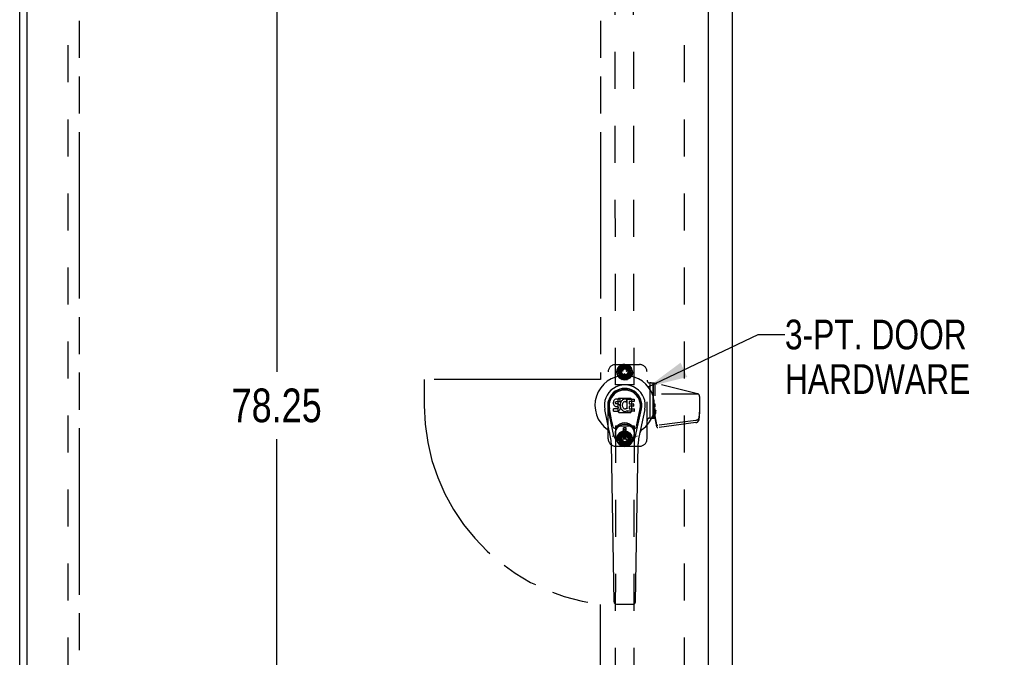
# Model space of a CAD drawing. Header units: inches. Extents: x 0 to 227, y 0 to 147.
# Tile 19 of 41: x 73 to 106, y 49 to 70. Entities that reach past the tile are written whole.
import ezdxf

# ---------------------------------------------------------------- set-up
doc = ezdxf.new("R2010")
doc.units = ezdxf.units.IN
doc.header["$LTSCALE"] = 12.466667
doc.header["$MEASUREMENT"] = 0
doc.linetypes.add('HIDDEN', pattern=[0.2, 0.1, -0.1])
doc.linetypes.add('PHANTOM', pattern=[0.8, 0.45, -0.05, 0.1, -0.05, 0.1, -0.05])
doc.layers.get('0').update_dxf_attribs({"linetype": 'CONTINUOUS'})
for name, color, linetype in [('02___PRT_ALL_AXES', 7, 'CONTINUOUS'), ('AVAILABLE_DOOR_SPACE', 7, 'CONTINUOUS'), ('DEFAULT_2', 8, 'HIDDEN'), ('DIMENSIONS', 7, 'CONTINUOUS')]:
    doc.layers.add(name, color=color, linetype=linetype)
doc.styles.get("Standard").update_dxf_attribs({"font": 'txt', "width": 0.8})
doc.dimstyles.new('DIMSTYLE_2', dxfattribs={"dimtxt": 1.133333, "dimasz": 1.333333, "dimexe": 0.09, "dimexo": 0.07, "dimgap": 0.0425, "dimtad": 0, "dimtih": 1, "dimtoh": 1, "dimzin": 4, "dimdsep": 46, "dimtxsty": 'Standard', "dimblk": '_FILLED', "dimblk1": '_FILLED', "dimblk2": '_FILLED', "dimcen": 0.09, "dimadec": 0, "dimazin": 0, "dimtfac": 1, "dimtofl": 0, "dimtmove": 0, "dimatfit": 3, "dimldrblk": '_FILLED', "dimfxl": 0, "dimtolj": 1, "dimtzin": 4, "dimarcsym": 0})
doc.dimstyles.get("Standard").update_dxf_attribs({"dimtxt": 1.133333, "dimasz": 1.333333, "dimexe": 0.09, "dimexo": 0.07, "dimgap": 0.09, "dimtad": 0, "dimtih": 1, "dimtoh": 1, "dimzin": 4, "dimdsep": 46, "dimtxsty": 'Standard', "dimblk": '_FILLED', "dimblk1": '_FILLED', "dimblk2": '_FILLED', "dimcen": 0.09, "dimadec": 0, "dimazin": 0, "dimtp": 0.01, "dimtm": 0.01, "dimtfac": 1, "dimtofl": 0, "dimtmove": 0, "dimatfit": 3, "dimldrblk": '_FILLED', "dimfxl": 0, "dimtolj": 1, "dimtzin": 4, "dimarcsym": 0})

# ---------------------------------------------------------------- blocks, each defined once
blk = doc.blocks.new('_FILLED')
at = {"color": 0, "linetype": 'ByBlock'}
blk.add_solid([(0, 0), (-1, 0.2), (-1, -0.2)], dxfattribs=at)
blk = doc.blocks.new('*D15')
at = {"layer": 'DIMENSIONS', "color": 2, "linetype": 'Continuous'}
for p, q in [((81.755, 96.446), (81.755, 58.455)), ((81.755, 18.196), (81.755, 56.188))]:
    blk.add_line(p, q, dxfattribs=at)
at = {"layer": 'DIMENSIONS', "color": 2, "linetype": 'Continuous', "xscale": 1.3333333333, "yscale": 1.3333333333, "zscale": 1.3333333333}
for p, rotation in [((81.755, 96.446), 90), ((81.755, 18.196), 270)]:
    blk.add_blockref('_FILLED', p, dxfattribs=dict(at, rotation=rotation))
at = {"layer": 'DIMENSIONS', "color": 2, "linetype": 'Continuous', "insert": (81.755, 57.888), "char_height": 1.1333, "width": 4.53333, "attachment_point": 2, "line_spacing_factor": 0.9}
blk.add_mtext('78.25', dxfattribs=at)

msp = doc.modelspace()

# ---------------------------------------------------------------- linework, layer by layer
at = {"color": 3, "linetype": 'Continuous'}
for p, q in [((73.102, 10.425), (73.102, 100.217)), ((97.102, 10.425), (97.102, 100.217)), ((73.352, 17.175), (73.352, 97.467)), ((96.289, 97.467), (96.289, 17.175))]:
    msp.add_line(p, q, dxfattribs=at)
at = {"color": 7, "linetype": 'Continuous'}
for p, q in [((93.092, 57.436), (93.091, 57.412)), ((93.091, 57.412), (93.091, 57.388)), ((93.091, 57.388), (93.095, 57.364)), ((93.097, 57.459), (93.092, 57.436)), ((93.095, 57.364), (93.104, 57.342)), ((93.107, 57.481), (93.097, 57.459)), ((93.12, 57.501), (93.107, 57.481)), ((93.129, 57.509), (93.12, 57.501)), ((93.138, 57.516), (93.129, 57.509)), ((93.16, 57.525), (93.138, 57.516)), ((93.184, 57.533), (93.16, 57.525)), ((93.162, 57.415), (93.164, 57.43)), ((93.162, 57.4), (93.162, 57.415)), ((93.162, 57.393), (93.162, 57.4)), ((93.165, 57.386), (93.162, 57.393)), ((93.164, 57.43), (93.167, 57.437)), ((93.169, 57.38), (93.165, 57.386)), ((93.167, 57.437), (93.173, 57.442)), ((93.175, 57.375), (93.169, 57.38)), ((93.173, 57.442), (93.187, 57.446)), ((93.19, 57.371), (93.175, 57.375)), ((93.323, 57.533), (93.184, 57.533)), ((93.187, 57.446), (93.202, 57.447)), ((93.214, 57.372), (93.19, 57.371)), ((93.202, 57.447), (93.315, 57.447)), ((93.238, 57.371), (93.214, 57.372)), ((93.261, 57.366), (93.238, 57.371)), ((93.272, 57.361), (93.261, 57.366)), ((93.282, 57.354), (93.272, 57.361)), ((93.315, 57.447), (93.321, 57.448)), ((93.321, 57.448), (93.323, 57.453)), ((93.325, 57.49), (93.323, 57.533)), ((93.323, 57.453), (93.324, 57.466)), ((93.327, 57.369), (93.323, 57.324)), ((93.324, 57.466), (93.325, 57.49)), ((93.331, 57.391), (93.327, 57.369)), ((93.337, 57.412), (93.331, 57.391)), ((93.346, 57.433), (93.337, 57.412)), ((93.357, 57.452), (93.346, 57.433)), ((93.37, 57.47), (93.357, 57.452)), ((93.384, 57.487), (93.37, 57.47)), ((93.401, 57.502), (93.384, 57.487)), ((93.396, 57.367), (93.393, 57.34)), ((93.4, 57.379), (93.396, 57.367)), ((93.406, 57.391), (93.4, 57.379)), ((93.419, 57.515), (93.401, 57.502)), ((93.42, 57.414), (93.406, 57.391)), ((93.439, 57.524), (93.419, 57.515)), ((93.428, 57.425), (93.42, 57.414)), ((93.439, 57.432), (93.428, 57.425)), ((93.461, 57.529), (93.439, 57.524)), ((93.464, 57.443), (93.439, 57.432)), ((93.483, 57.531), (93.461, 57.529)), ((93.476, 57.446), (93.464, 57.443)), ((93.49, 57.446), (93.476, 57.446)), ((93.506, 57.531), (93.483, 57.531)), ((93.503, 57.443), (93.49, 57.446)), ((93.515, 57.438), (93.503, 57.443)), ((93.517, 57.529), (93.506, 57.531)), ((93.527, 57.526), (93.517, 57.529)), ((93.548, 57.509), (93.521, 57.44)), ((93.546, 57.514), (93.527, 57.526)), ((93.556, 57.531), (93.793, 57.531)), ((93.556, 57.205), (93.556, 57.531)), ((93.626, 57.443), (93.626, 57.375)), ((93.793, 57.447), (93.631, 57.447)), ((93.631, 57.371), (93.762, 57.371)), ((93.767, 57.366), (93.767, 57.293)), ((93.798, 57.526), (93.798, 57.452)), ((93, 56.252), (92.803, 57.178)), ((93.111, 56.299), (92.918, 57.202)), ((92.967, 56.976), (92.922, 57.203)), ((93.034, 56.829), (92.959, 57.21)), ((93.093, 57.126), (93.093, 57.201)), ((93.157, 57.206), (93.097, 57.205)), ((93.098, 57.121), (93.242, 57.121)), ((93.104, 57.342), (93.116, 57.322)), ((93.116, 57.322), (93.133, 57.305)), ((93.133, 57.305), (93.153, 57.292)), ((93.153, 57.292), (93.164, 57.287)), ((93.218, 57.206), (93.157, 57.206)), ((93.164, 57.287), (93.175, 57.285)), ((93.175, 57.285), (93.223, 57.285)), ((93.233, 57.207), (93.218, 57.206)), ((93.223, 57.285), (93.23, 57.284)), ((93.23, 57.284), (93.237, 57.282)), ((93.239, 57.211), (93.233, 57.207)), ((93.237, 57.282), (93.243, 57.277)), ((93.245, 57.216), (93.239, 57.211)), ((93.242, 57.121), (93.254, 57.123)), ((93.243, 57.277), (93.248, 57.271)), ((93.254, 57.228), (93.245, 57.216)), ((93.248, 57.271), (93.255, 57.258)), ((93.257, 57.235), (93.254, 57.228)), ((93.254, 57.123), (93.265, 57.127)), ((93.255, 57.258), (93.257, 57.243)), ((93.257, 57.243), (93.257, 57.235)), ((93.265, 57.127), (93.285, 57.141)), ((93.299, 57.337), (93.282, 57.354)), ((93.285, 57.141), (93.302, 57.158)), ((93.312, 57.317), (93.299, 57.337)), ((93.302, 57.158), (93.309, 57.168)), ((93.309, 57.168), (93.314, 57.178)), ((93.322, 57.295), (93.312, 57.317)), ((93.314, 57.178), (93.322, 57.201)), ((93.328, 57.272), (93.322, 57.295)), ((93.322, 57.201), (93.329, 57.224)), ((93.323, 57.324), (93.324, 57.302)), ((93.324, 57.302), (93.327, 57.28)), ((93.327, 57.28), (93.331, 57.258)), ((93.33, 57.248), (93.328, 57.272)), ((93.329, 57.224), (93.33, 57.248)), ((93.331, 57.258), (93.338, 57.237)), ((93.338, 57.237), (93.36, 57.198)), ((93.36, 57.198), (93.372, 57.179)), ((93.372, 57.179), (93.387, 57.163)), ((93.387, 57.163), (93.403, 57.148)), ((93.393, 57.34), (93.392, 57.313)), ((93.392, 57.313), (93.393, 57.3)), ((93.393, 57.3), (93.396, 57.287)), ((93.396, 57.287), (93.407, 57.262)), ((93.403, 57.148), (93.421, 57.134)), ((93.407, 57.262), (93.42, 57.239)), ((93.42, 57.239), (93.429, 57.229)), ((93.421, 57.134), (93.431, 57.129)), ((93.429, 57.229), (93.439, 57.22)), ((93.431, 57.129), (93.441, 57.125)), ((93.439, 57.22), (93.45, 57.213)), ((93.441, 57.125), (93.463, 57.12)), ((93.45, 57.213), (93.462, 57.208)), ((93.462, 57.208), (93.476, 57.206)), ((93.463, 57.12), (93.485, 57.117)), ((93.476, 57.206), (93.489, 57.205)), ((93.485, 57.117), (93.507, 57.12)), ((93.489, 57.205), (93.502, 57.207)), ((93.502, 57.207), (93.515, 57.211)), ((93.507, 57.12), (93.529, 57.127)), ((93.515, 57.211), (93.527, 57.217)), ((93.527, 57.217), (93.538, 57.224)), ((93.529, 57.127), (93.548, 57.139)), ((93.544, 57.223), (93.556, 57.205)), ((93.548, 57.139), (93.548, 57.139)), ((93.558, 57.139), (93.548, 57.139)), ((93.558, 57.126), (93.558, 57.139)), ((93.794, 57.121), (93.563, 57.121)), ((93.628, 57.284), (93.628, 57.207)), ((93.762, 57.289), (93.632, 57.289)), ((93.632, 57.202), (93.794, 57.202)), ((93.798, 57.198), (93.798, 57.126)), ((93.842, 56.299), (94.035, 57.202)), ((93.919, 56.829), (93.994, 57.21)), ((94.15, 57.178), (93.953, 56.252)), ((93.987, 56.976), (94.031, 57.203)), ((93.082, 56.604), (93.034, 56.829)), ((93.871, 56.604), (93.919, 56.829)), ((93.522, 56.564), (93.431, 56.564)), ((93.431, 56.19), (93.431, 56.564)), ((93.431, 56.524), (93.522, 56.524)), ((93.483, 56.524), (93.483, 56.446)), ((93.522, 56.446), (93.483, 56.446)), ((93.522, 56.19), (93.522, 56.564)), ((93.522, 56.229), (93.431, 56.229)), ((93.431, 56.19), (93.522, 56.19)), ((93.119, 50.706), (93.026, 56.026)), ((93.834, 50.706), (93.927, 56.026)), ((93.197, 50.628), (93.756, 50.628))]:
    msp.add_line(p, q, dxfattribs=at)
for points in [[(93.078, 56.268), (93.077, 56.274), (93.075, 56.279), (93.074, 56.285), (93.072, 56.291)], [(93.881, 56.291), (93.88, 56.285), (93.878, 56.279), (93.877, 56.274), (93.875, 56.268)]]:
    msp.add_lwpolyline(points, dxfattribs=at)
for radius in [0.317, 0.313]:
    msp.add_circle((93.477, 56.377), radius, dxfattribs=at)
for centre, radius, start, end in [((93.477, 57.321), 1.004, 305.5066, 234.4934), ((93.477, 57.321), 0.689, 347.9703, 192.0297), ((93.477, 57.321), 0.571, 347.9703, 192.0297), ((93.477, 57.311), 0.527, 348.9402, 191.0594), ((93.517, 57.442), 0.00448, 246.1578, 339.0016), ((93.543, 57.51), 0.00448, 339.0016, 51.8729), ((93.631, 57.443), 0.00448, 90, 180), ((93.631, 57.375), 0.00448, 180, 270), ((93.762, 57.366), 0.00448, 0, 90), ((93.793, 57.526), 0.00448, 0, 90), ((93.793, 57.452), 0.00448, 270, 360), ((93.097, 57.201), 0.00448, 90, 180.0119), ((93.098, 57.126), 0.00483, 180, 270), ((93.541, 57.22), 0.00448, 34.0893, 127.3444), ((93.563, 57.126), 0.00448, 180, 270), ((93.632, 57.284), 0.00448, 90, 180), ((93.632, 57.207), 0.00448, 180, 270), ((93.762, 57.293), 0.00448, 270, 360), ((93.794, 57.198), 0.00448, 0, 90), ((93.794, 57.126), 0.00448, 270, 360), ((93.477, 56.377), 0.354, 35.4237, 144.5763), ((92.779, 56.344), 0.197, 12.0297, 54.4934), ((93.14, 56.616), 0.0591, 192.0297, 324.5763), ((93.813, 56.616), 0.0591, 215.4237, 347.9703), ((94.174, 56.344), 0.197, 125.5066, 167.9703), ((91.845, 56.006), 1.181, 1, 12.0297), ((93.477, 56.377), 0.374, 192.0297, 347.9703), ((95.108, 56.006), 1.181, 167.9703, 179), ((93.197, 50.707), 0.0787, 181, 270), ((93.756, 50.707), 0.0787, 270, 359)]:
    msp.add_arc(centre, radius, start, end, dxfattribs=at)
msp.add_ellipse((93.477, 57.311), major_axis=(0, 0.565), ratio=0.999848, start_param=-1.76365, end_param=1.76365, dxfattribs=at)
at = {"layer": '02___PRT_ALL_AXES', "color": 8, "linetype": 'HIDDEN'}
for p, q in [((93.165, 58.008), (93.119, 96.508)), ((93.79, 58.009), (93.744, 96.509)), ((94.437, 58.069), (94.437, 56.892)), ((93.79, 58.009), (93.165, 58.008)), ((94.316, 56.892), (94.438, 56.892)), ((93.165, 56.634), (93.119, 18.134)), ((93.165, 56.634), (93.79, 56.634)), ((93.79, 56.634), (93.744, 18.134))]:
    msp.add_line(p, q, dxfattribs=at)
for centre, radius in [((93.477, 58.446), 0.195), ((93.476, 58.446), 0.172), ((93.477, 56.197), 0.195), ((93.476, 56.196), 0.172)]:
    msp.add_circle(centre, radius, dxfattribs=at)
at = {"layer": 'AVAILABLE_DOOR_SPACE', "color": 4, "linetype": 'PHANTOM'}
for p, q in [((75.102, 96.446), (75.102, 18.196)), ((92.664, 96.446), (92.664, 58.196)), ((86.727, 58.196), (86.727, 57.321)), ((92.664, 58.196), (86.727, 58.196)), ((92.664, 18.196), (92.664, 50.62))]:
    msp.add_line(p, q, dxfattribs=at)
msp.add_arc((93.477, 57.321), 6.75, 180, 263.0865, dxfattribs=at)
at = {"layer": 'DEFAULT_2', "color": 8, "linetype": 'HIDDEN'}
for p, q in [((74.727, 96.873), (74.727, 17.769)), ((95.477, 96.873), (95.477, 17.769)), ((93.166, 58.696), (93.976, 58.696)), ((93.306, 58.649), (93.381, 58.688)), ((93.429, 58.558), (93.381, 58.688)), ((93.385, 58.695), (93.47, 58.706)), ((93.385, 58.695), (93.435, 58.561)), ((93.435, 58.561), (93.435, 58.701)), ((93.47, 58.568), (93.47, 58.706)), ((93.476, 58.711), (93.559, 58.692)), ((93.476, 58.711), (93.476, 58.568)), ((93.476, 58.568), (93.525, 58.7)), ((93.512, 58.563), (93.559, 58.692)), ((93.567, 58.696), (93.518, 58.561)), ((93.567, 58.696), (93.638, 58.649)), ((92.916, 56.196), (92.916, 58.446)), ((93.215, 58.492), (93.248, 58.57)), ((93.215, 58.492), (93.356, 58.467)), ((93.215, 58.4), (93.22, 58.484)), ((93.215, 58.4), (93.357, 58.425)), ((93.357, 58.425), (93.218, 58.449)), ((93.355, 58.46), (93.22, 58.484)), ((93.358, 58.418), (93.222, 58.394)), ((93.247, 58.313), (93.222, 58.394)), ((93.371, 58.385), (93.232, 58.36)), ((93.356, 58.467), (93.234, 58.537)), ((93.247, 58.578), (93.304, 58.641)), ((93.247, 58.578), (93.371, 58.507)), ((93.247, 58.313), (93.371, 58.385)), ((93.368, 58.501), (93.248, 58.57)), ((93.375, 58.379), (93.255, 58.31)), ((93.367, 58.625), (93.267, 58.451)), ((93.267, 58.441), (93.368, 58.267)), ((93.371, 58.507), (93.28, 58.615)), ((93.393, 58.535), (93.304, 58.641)), ((93.306, 58.649), (93.398, 58.539)), ((93.398, 58.539), (93.35, 58.672)), ((93.359, 58.515), (93.358, 58.513)), ((93.418, 58.473), (93.36, 58.506)), ((93.366, 58.517), (93.424, 58.483)), ((93.577, 58.63), (93.376, 58.63)), ((93.425, 58.475), (93.426, 58.476)), ((93.471, 58.314), (93.471, 58.382)), ((93.478, 58.387), (93.476, 58.387)), ((93.483, 58.382), (93.483, 58.314)), ((93.518, 58.561), (93.609, 58.669)), ((93.527, 58.476), (93.528, 58.475)), ((93.529, 58.483), (93.587, 58.517)), ((93.593, 58.507), (93.535, 58.473)), ((93.55, 58.544), (93.638, 58.649)), ((93.647, 58.65), (93.555, 58.54)), ((93.555, 58.54), (93.677, 58.61)), ((93.56, 58.357), (93.649, 58.251)), ((93.579, 58.513), (93.698, 58.582)), ((93.706, 58.579), (93.582, 58.507)), ((93.582, 58.507), (93.721, 58.532)), ((93.707, 58.314), (93.582, 58.385)), ((93.582, 58.385), (93.673, 58.277)), ((93.686, 58.451), (93.586, 58.625)), ((93.586, 58.267), (93.686, 58.441)), ((93.586, 58.391), (93.705, 58.322)), ((93.595, 58.514), (93.594, 58.515)), ((93.595, 58.474), (93.731, 58.498)), ((93.738, 58.492), (93.597, 58.467)), ((93.597, 58.467), (93.735, 58.443)), ((93.738, 58.4), (93.597, 58.425)), ((93.597, 58.425), (93.719, 58.355)), ((93.598, 58.432), (93.734, 58.408)), ((93.698, 58.582), (93.647, 58.65)), ((93.705, 58.322), (93.738, 58.4)), ((93.731, 58.498), (93.706, 58.579)), ((93.734, 58.408), (93.738, 58.492)), ((94.226, 56.196), (94.226, 58.446)), ((93.306, 58.242), (93.255, 58.31)), ((93.398, 58.352), (93.276, 58.282)), ((93.306, 58.242), (93.398, 58.352)), ((93.404, 58.348), (93.315, 58.243)), ((93.315, 58.243), (93.386, 58.196)), ((93.435, 58.331), (93.344, 58.223)), ((93.577, 58.262), (93.376, 58.262)), ((93.386, 58.196), (93.435, 58.331)), ((93.441, 58.329), (93.394, 58.2)), ((93.394, 58.2), (93.477, 58.18)), ((93.477, 58.324), (93.429, 58.192)), ((93.476, 58.309), (93.478, 58.309)), ((93.477, 58.18), (93.477, 58.324)), ((93.483, 58.324), (93.483, 58.186)), ((93.483, 58.186), (93.568, 58.197)), ((93.518, 58.331), (93.518, 58.191)), ((93.568, 58.197), (93.518, 58.331)), ((93.525, 58.334), (93.572, 58.204)), ((93.648, 58.243), (93.555, 58.353)), ((93.555, 58.353), (93.603, 58.22)), ((93.572, 58.204), (93.648, 58.243)), ((93.649, 58.251), (93.707, 58.314)), ((94.316, 58.076), (94.317, 58.076)), ((94.333, 56.892), (94.333, 58.076)), ((94.334, 56.892), (94.334, 58.076)), ((94.438, 56.892), (94.438, 58.069)), ((94.496, 57.638), (94.496, 58.06)), ((95.928, 57.713), (94.554, 58.048)), ((95.962, 57.696), (94.496, 57.696)), ((93.24, 57.516), (93.24, 57.126)), ((93.244, 57.527), (93.27, 57.553)), ((93.671, 57.557), (93.281, 57.557)), ((93.682, 57.553), (93.708, 57.527)), ((93.713, 57.126), (93.713, 57.516)), ((94.496, 57.261), (94.496, 57.374)), ((95.996, 57.625), (95.996, 57.106)), ((93.27, 57.089), (93.244, 57.115)), ((93.281, 57.084), (93.671, 57.084)), ((93.708, 57.115), (93.682, 57.089)), ((94.476, 57.142), (94.519, 57.142)), ((94.476, 56.892), (94.476, 57.142)), ((94.493, 57.065), (94.476, 57.142)), ((94.49, 57.029), (94.494, 57.004)), ((94.496, 57.092), (94.496, 57.22)), ((94.496, 57.051), (94.519, 57.051)), ((94.496, 56.892), (94.496, 57.036)), ((94.497, 57.146), (94.519, 57.146)), ((94.519, 57.051), (94.519, 57.146)), ((95.996, 57.176), (95.969, 56.895)), ((95.996, 57.106), (95.969, 56.825)), ((94.334, 56.892), (94.333, 56.892)), ((94.437, 56.892), (94.496, 56.892)), ((94.476, 56.935), (94.476, 56.946)), ((94.476, 56.925), (94.476, 56.935)), ((94.477, 56.919), (94.476, 56.925)), ((94.477, 56.915), (94.477, 56.919)), ((94.477, 56.913), (94.477, 56.915)), ((94.477, 56.911), (94.477, 56.913)), ((94.477, 56.909), (94.477, 56.911)), ((94.477, 56.908), (94.477, 56.909)), ((94.477, 56.907), (94.477, 56.908)), ((94.477, 56.908), (94.477, 56.908)), ((94.477, 56.906), (94.477, 56.907)), ((94.477, 56.906), (94.477, 56.906)), ((94.477, 56.906), (94.477, 56.906)), ((94.493, 56.913), (94.496, 56.897)), ((94.556, 56.664), (94.496, 56.967)), ((94.556, 56.594), (94.496, 56.897)), ((95.866, 56.811), (94.591, 56.645)), ((95.866, 56.741), (94.591, 56.575)), ((95.969, 56.895), (95.967, 56.886)), ((95.969, 56.825), (95.967, 56.816)), ((95.969, 56.895), (95.969, 56.895)), ((95.969, 56.825), (95.969, 56.895)), ((95.969, 56.895), (95.969, 56.825)), ((95.969, 56.825), (95.969, 56.825)), ((93.247, 56.33), (93.305, 56.392)), ((93.368, 56.376), (93.267, 56.202)), ((93.371, 56.258), (93.281, 56.366)), ((93.393, 56.286), (93.305, 56.392)), ((93.306, 56.4), (93.382, 56.438)), ((93.306, 56.4), (93.398, 56.29)), ((93.398, 56.29), (93.35, 56.423)), ((93.577, 56.381), (93.376, 56.381)), ((93.429, 56.309), (93.382, 56.438)), ((93.386, 56.446), (93.47, 56.456)), ((93.386, 56.446), (93.435, 56.311)), ((93.435, 56.311), (93.435, 56.452)), ((93.47, 56.318), (93.47, 56.456)), ((93.477, 56.462), (93.56, 56.443)), ((93.477, 56.462), (93.477, 56.319)), ((93.477, 56.319), (93.525, 56.451)), ((93.512, 56.313), (93.56, 56.443)), ((93.568, 56.446), (93.518, 56.311)), ((93.518, 56.311), (93.609, 56.419)), ((93.55, 56.294), (93.639, 56.4)), ((93.648, 56.4), (93.555, 56.29)), ((93.568, 56.446), (93.639, 56.4)), ((93.686, 56.201), (93.586, 56.376)), ((93.698, 56.332), (93.648, 56.4)), ((93.215, 56.243), (93.249, 56.321)), ((93.215, 56.243), (93.357, 56.218)), ((93.215, 56.151), (93.22, 56.236)), ((93.215, 56.151), (93.356, 56.176)), ((93.356, 56.176), (93.218, 56.2)), ((93.355, 56.211), (93.22, 56.236)), ((93.358, 56.169), (93.222, 56.145)), ((93.247, 56.064), (93.222, 56.145)), ((93.371, 56.136), (93.232, 56.112)), ((93.357, 56.218), (93.235, 56.289)), ((93.247, 56.33), (93.371, 56.258)), ((93.247, 56.064), (93.371, 56.136)), ((93.368, 56.252), (93.249, 56.321)), ((93.374, 56.13), (93.255, 56.061)), ((93.306, 55.993), (93.255, 56.061)), ((93.267, 56.192), (93.367, 56.017)), ((93.398, 56.103), (93.276, 56.033)), ((93.306, 55.993), (93.398, 56.103)), ((93.403, 56.099), (93.314, 55.994)), ((93.435, 56.082), (93.344, 55.974)), ((93.358, 56.129), (93.359, 56.128)), ((93.36, 56.136), (93.418, 56.17)), ((93.424, 56.159), (93.366, 56.126)), ((93.385, 55.947), (93.435, 56.082)), ((93.441, 56.08), (93.394, 55.95)), ((93.426, 56.166), (93.425, 56.168)), ((93.476, 56.075), (93.428, 55.942)), ((93.471, 56.26), (93.471, 56.328)), ((93.478, 56.333), (93.476, 56.333)), ((93.476, 56.255), (93.478, 56.255)), ((93.476, 55.931), (93.476, 56.075)), ((93.483, 56.328), (93.483, 56.26)), ((93.483, 56.075), (93.483, 55.937)), ((93.518, 56.082), (93.518, 55.941)), ((93.567, 55.947), (93.518, 56.082)), ((93.524, 56.084), (93.571, 55.955)), ((93.528, 56.168), (93.527, 56.166)), ((93.587, 56.125), (93.529, 56.159)), ((93.535, 56.17), (93.593, 56.136)), ((93.555, 56.29), (93.677, 56.36)), ((93.647, 55.993), (93.555, 56.103)), ((93.555, 56.103), (93.603, 55.971)), ((93.56, 56.107), (93.648, 56.002)), ((93.579, 56.263), (93.698, 56.332)), ((93.707, 56.329), (93.582, 56.257)), ((93.582, 56.257), (93.721, 56.282)), ((93.706, 56.064), (93.582, 56.135)), ((93.582, 56.135), (93.672, 56.027)), ((93.585, 56.141), (93.705, 56.072)), ((93.586, 56.017), (93.686, 56.191)), ((93.594, 56.127), (93.595, 56.129)), ((93.595, 56.224), (93.731, 56.248)), ((93.738, 56.242), (93.597, 56.218)), ((93.597, 56.218), (93.735, 56.193)), ((93.738, 56.15), (93.597, 56.175)), ((93.597, 56.175), (93.719, 56.105)), ((93.598, 56.182), (93.733, 56.158)), ((93.648, 56.002), (93.706, 56.064)), ((93.705, 56.072), (93.738, 56.15)), ((93.731, 56.248), (93.707, 56.329)), ((93.733, 56.158), (93.738, 56.242)), ((93.166, 55.946), (93.976, 55.946)), ((93.314, 55.994), (93.385, 55.947)), ((93.577, 56.012), (93.376, 56.012)), ((93.394, 55.95), (93.476, 55.931)), ((93.483, 55.937), (93.567, 55.947)), ((93.571, 55.955), (93.647, 55.993))]:
    msp.add_line(p, q, dxfattribs=at)
for points in [[(94.496, 57.092), (94.478, 56.905), (94.478, 56.905), (94.478, 56.905), (94.478, 56.905), (94.478, 56.905), (94.478, 56.904), (94.478, 56.904), (94.477, 56.904), (94.477, 56.904), (94.477, 56.904), (94.477, 56.904), (94.477, 56.904), (94.477, 56.904), (94.477, 56.904), (94.477, 56.904), (94.477, 56.904), (94.477, 56.904), (94.477, 56.904), (94.477, 56.904), (94.477, 56.904), (94.477, 56.904), (94.477, 56.904), (94.477, 56.904), (94.477, 56.904), (94.477, 56.904), (94.477, 56.904), (94.477, 56.904), (94.477, 56.905), (94.477, 56.905), (94.477, 56.905), (94.477, 56.905), (94.477, 56.905), (94.477, 56.906)], [(94.497, 57.146), (94.499, 57.146), (94.502, 57.146), (94.504, 57.146), (94.506, 57.147), (94.509, 57.147), (94.511, 57.147), (94.513, 57.148), (94.515, 57.148), (94.517, 57.149), (94.519, 57.149), (94.521, 57.15), (94.523, 57.15), (94.525, 57.151), (94.527, 57.152), (94.529, 57.153), (94.53, 57.154), (94.532, 57.155), (94.533, 57.155), (94.535, 57.156), (94.536, 57.157)], [(95.967, 56.886), (95.966, 56.883), (95.965, 56.879), (95.964, 56.876), (95.963, 56.873), (95.961, 56.87), (95.96, 56.867), (95.958, 56.864), (95.956, 56.861), (95.954, 56.858), (95.952, 56.855), (95.949, 56.852), (95.947, 56.849), (95.944, 56.847), (95.941, 56.844), (95.939, 56.841), (95.936, 56.839), (95.932, 56.837), (95.929, 56.834), (95.926, 56.832), (95.922, 56.83), (95.919, 56.828), (95.915, 56.826), (95.911, 56.824), (95.908, 56.822), (95.904, 56.821), (95.9, 56.819), (95.896, 56.818), (95.892, 56.817), (95.887, 56.815), (95.883, 56.814), (95.879, 56.813), (95.875, 56.812), (95.87, 56.812), (95.866, 56.811)], [(95.866, 56.741), (95.87, 56.741), (95.875, 56.742), (95.879, 56.743), (95.883, 56.744), (95.887, 56.745), (95.892, 56.746), (95.896, 56.748), (95.9, 56.749), (95.904, 56.751), (95.908, 56.752), (95.911, 56.754), (95.915, 56.756), (95.919, 56.758), (95.922, 56.76), (95.926, 56.762), (95.929, 56.764), (95.932, 56.766), (95.936, 56.769), (95.939, 56.771), (95.941, 56.774), (95.944, 56.776), (95.947, 56.779), (95.949, 56.782), (95.952, 56.785), (95.954, 56.788), (95.956, 56.79), (95.958, 56.793), (95.96, 56.796), (95.961, 56.8), (95.963, 56.803), (95.964, 56.806), (95.965, 56.809), (95.966, 56.812), (95.967, 56.816)], [(94.591, 56.645), (94.589, 56.645), (94.588, 56.645), (94.586, 56.645), (94.585, 56.645), (94.583, 56.645), (94.582, 56.645), (94.58, 56.645), (94.579, 56.645), (94.578, 56.646), (94.576, 56.646), (94.575, 56.646), (94.573, 56.647), (94.572, 56.647), (94.571, 56.648), (94.569, 56.648), (94.568, 56.649), (94.567, 56.65), (94.566, 56.65), (94.565, 56.651), (94.564, 56.652), (94.563, 56.653), (94.562, 56.654), (94.561, 56.655), (94.56, 56.656), (94.559, 56.656), (94.559, 56.657), (94.558, 56.658), (94.557, 56.66), (94.557, 56.661), (94.557, 56.662), (94.556, 56.663), (94.556, 56.664)], [(94.556, 56.594), (94.556, 56.592), (94.557, 56.591), (94.557, 56.59), (94.557, 56.589), (94.558, 56.588), (94.559, 56.587), (94.559, 56.586), (94.56, 56.585), (94.561, 56.584), (94.562, 56.583), (94.563, 56.583), (94.564, 56.582), (94.565, 56.581), (94.566, 56.58), (94.567, 56.579), (94.568, 56.579), (94.569, 56.578), (94.571, 56.578), (94.572, 56.577), (94.573, 56.577), (94.575, 56.576), (94.576, 56.576), (94.578, 56.575), (94.579, 56.575), (94.58, 56.575), (94.582, 56.575), (94.583, 56.575), (94.585, 56.575), (94.586, 56.575), (94.588, 56.575), (94.589, 56.575), (94.591, 56.575)]]:
    msp.add_lwpolyline(points, dxfattribs=at)
for centre, radius in [((93.477, 58.446), 0.266), ((93.477, 58.446), 0.168), ((93.477, 58.446), 0.122), ((93.477, 58.446), 0.102), ((93.477, 56.197), 0.266), ((93.477, 56.197), 0.168), ((93.477, 56.197), 0.122), ((93.477, 56.197), 0.102)]:
    msp.add_circle(centre, radius, dxfattribs=at)
for centre, radius, start, end in [((93.166, 58.446), 0.25, 90, 180), ((93.976, 58.446), 0.25, 0, 90), ((93.275, 58.446), 0.01, 150.0682, 210.0717), ((93.362, 58.511), 0.005, 150.0681, 240.0681), ((93.363, 58.512), 0.005, 60.0681, 150.0681), ((93.376, 58.62), 0.01, 90.0675, 150.0731), ((93.421, 58.477), 0.005, 240.0681, 330.0681), ((93.422, 58.479), 0.005, 330.0681, 60.0681), ((93.476, 58.382), 0.005, 90.0681, 180.0681), ((93.478, 58.382), 0.005, 0.0681, 90.0681), ((93.531, 58.479), 0.005, 120.0681, 210.0681), ((93.532, 58.477), 0.005, 210.0681, 300.0681), ((93.577, 58.62), 0.01, 30.0667, 90.0723), ((93.59, 58.513), 0.005, 30.0681, 120.0681), ((93.591, 58.511), 0.005, 300.0681, 30.0681), ((93.678, 58.446), 0.01, 330.0682, 30.0717), ((93.376, 58.272), 0.01, 210.0667, 270.0723), ((93.476, 58.314), 0.005, 180.0681, 270.0681), ((93.478, 58.314), 0.005, 270.0681, 0.0681), ((93.577, 58.272), 0.01, 270.0675, 330.0731), ((94.316, 58.166), 0.09, 180, 270), ((94.317, 57.076), 1, 76.3015, 90), ((95.906, 57.625), 0.09, 0, 76.3015), ((93.255, 57.516), 0.0156, 135, 180), ((93.281, 57.542), 0.0156, 90, 135), ((93.671, 57.542), 0.0156, 45, 90), ((93.697, 57.516), 0.0156, 0, 45), ((93.255, 57.126), 0.0156, 180, 225), ((93.281, 57.1), 0.0156, 225, 270), ((93.671, 57.1), 0.0156, 270, 315), ((93.697, 57.126), 0.0156, 315, 360), ((94.316, 56.802), 0.09, 90, 180), ((93.376, 56.371), 0.01, 89.9312, 149.9368), ((93.577, 56.371), 0.01, 29.9304, 89.936), ((93.166, 56.196), 0.25, 180, 270), ((93.275, 56.197), 0.01, 149.9319, 209.9354), ((93.362, 56.132), 0.005, 119.9319, 209.9319), ((93.363, 56.13), 0.005, 209.9319, 299.9319), ((93.421, 56.166), 0.005, 29.9319, 119.9319), ((93.422, 56.164), 0.005, 299.9319, 29.9319), ((93.476, 56.328), 0.005, 89.9319, 179.9319), ((93.476, 56.26), 0.005, 179.9319, 269.9319), ((93.478, 56.328), 0.005, 359.9319, 89.9319), ((93.478, 56.26), 0.005, 269.9319, 359.9319), ((93.531, 56.164), 0.005, 149.9319, 239.9319), ((93.532, 56.165), 0.005, 59.9319, 149.9319), ((93.59, 56.13), 0.005, 239.9319, 329.9319), ((93.591, 56.132), 0.005, 329.9319, 59.9319), ((93.678, 56.196), 0.01, 329.9319, 29.9354), ((93.976, 56.196), 0.25, 270, 360), ((93.376, 56.022), 0.01, 209.9304, 269.936), ((93.577, 56.022), 0.01, 269.9312, 329.9368)]:
    msp.add_arc(centre, radius, start, end, dxfattribs=at)
for centre, major_axis, ratio, start_param, end_param in [((94.376, 57.037), (0, 0.126), 0.955893, -1.457897, -1.346424), ((94.376, 57.036), (0, 0.131), 0.915669, -1.570796, -1.457897), ((94.376, 58.031), (-0.119, 1.127), 0.010271, -3.269376, -3.045004), ((94.376, 56.98), (0, 0.131), 0.915669, -1.570796, -1.383116)]:
    msp.add_ellipse(centre, major_axis=major_axis, ratio=ratio, start_param=start_param, end_param=end_param, dxfattribs=at)

# ---------------------------------------------------------------- texts
at = {"layer": 'DIMENSIONS', "color": 2, "linetype": 'Continuous', "insert": (98.869, 60.207), "char_height": 1, "width": 8, "attachment_point": 1, "line_spacing_factor": 0.9}
msp.add_mtext('3-PT. DOOR\\PHARDWARE', dxfattribs=at)

# ---------------------------------------------------------------- dimensions: what is measured, and where the dimension line sits
at = {"layer": 'DIMENSIONS', "color": 2, "linetype": 'Continuous'}
dim = msp.add_linear_dim(base=(81.755, 18.196), p1=(92.664, 96.446), p2=(92.664, 18.196), angle=270, dimstyle='DIMSTYLE_2', dxfattribs=at)
dim.commit()
dim.dimension.update_dxf_attribs({"geometry": '*D15', "text_midpoint": (81.755, 57.321), "dimtype": 160})

# ---------------------------------------------------------------- leaders
at = {"layer": 'DIMENSIONS', "color": 2, "linetype": 'Continuous', "annotation_type": 0, "has_hookline": 1, "hookline_direction": 1, "text_width": 0.575}
msp.add_leader([(94.264, 57.944), (97.964, 59.707), (98.869, 59.707)], dimstyle='Standard', override={"dimtad": 0}, dxfattribs=at)

doc.saveas('drawing.dxf')
